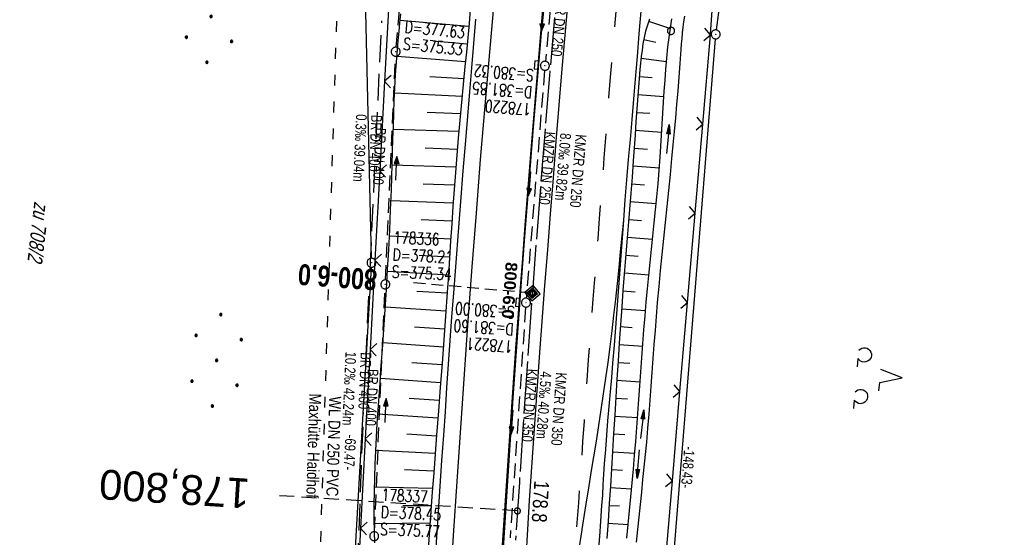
# Model space of a CAD drawing. Extents: x 508275 to 508667, y 447201 to 448341.
# Tile 18 of 33: x 508406 to 508571, y 447905 to 447992. Entities that reach past the tile are written whole.
import ezdxf
from ezdxf.enums import TextEntityAlignment as Align

# ---------------------------------------------------------------- set-up
doc = ezdxf.new("R2010")
doc.units = 0
doc.header["$LTSCALE"] = 10
doc.header["$MEASUREMENT"] = 0
for name, pattern in [('ACAD_ISO03W100', [30, 12, -18]), ('ACAD_ISO16W100', [73, 15, -6.5, 15, -6.5, 15, -7, 1, -7]), ('ACHSE', [5.5, 4, -0.5, 0.5, -0.5]), ('AUSGEZOGEN', [0]), ('LT00', [0]), ('LT02', [0.4, 0.2, -0.2]), ('LT17', [0.15, 0.1, -0.05]), ('STRICHLINIE2', [0.375, 0.25, -0.125])]:
    doc.linetypes.add(name, pattern=pattern)
doc.layers.get('0').update_dxf_attribs({"linetype": 'LT00'})
for name, color, linetype in [('--EK_FBR', 250, 'LT00'), ('--EK_Halt-Pfeil', 4, 'LT00'), ('--EK_Haltung', 7, 'STRICHLINIE2'), ('--EK_Haltung-Text', 140, 'LT00'), ('--EK_Schacht-Text', 5, 'LT00'), ('--EK_ST-93-1', 30, 'LT17'), ('--EK_STATIONSZEICHEN', 19, 'LT00'), ('--EK_STATIONSZEICHEN_NR', 19, 'LT17'), ('--EL_DFK_AB_L', 21, 'LT00'), ('--EL_DFK_AB_P', 7, 'LT00'), ('--EL_Halt-Pfeil', 4, 'LT00'), ('--EL_Haltung', 182, 'STRICHLINIE2'), ('--EL_Haltung-Text', 182, 'LT00'), ('-AX-093', 35, 'ACHSE'), ('-ST-93-1', 250, 'LT00'), ('-STATIONSZEICHEN', 19, 'LT00'), ('-STATIONZEICHEN_NR', 19, 'LT00'), ('ABSTAND', 8, 'LT00'), ('BAB-KABEL', 220, 'ACAD_ISO16W100'), ('DFK_AB_L', 21, 'LT00'), ('DFK_AB_P', 7, 'LT00'), ('DFK_FLUR_NR', 250, 'LT00'), ('DFK_NUTZUNG', 250, 'LT00'), ('DFK_VERMPKT', 252, 'LT00'), ('PFEIL', 140, 'AUSGEZOGEN'), ('V126_AFBR_BAB', 250, 'LT00'), ('V126_BOESCH', 250, 'LT00'), ('V126_BOSCHUNG', 250, 'LT00'), ('V126_GRABEN', 250, 'LT00'), ('V126_H_BORD', 8, 'LT00'), ('V126_KA_PRUF', 182, 'LT00'), ('V126_LD_MARK', 250, 'LT00'), ('V126_LG_MARK', 250, 'LT02'), ('V126_SINKK', 182, 'LT00'), ('V126_ZAUN', 40, 'LT00'), ('WASSERLTG', 130, 'ACAD_ISO03W100'), ('WASSERLTG_TEXT', 130, 'Continuous')]:
    doc.layers.add(name, color=color, linetype=linetype)
doc.styles.add('Beschrift', font='ARIAL.TTF')
doc.styles.add('Haltungsbeschriftung', font='ARIAL.TTF', dxfattribs={"width": 0.75})
doc.styles.add('Knoten', font='ARIALBD.TTF', dxfattribs={"width": 0.8, "height": 1.8})
doc.styles.add('schachtbeschriftung', font='romans.shx', dxfattribs={"width": 0.75, "height": 2})
doc.styles.get("Standard").update_dxf_attribs({"font": 'ARIAL.TTF'})
doc.styles.add('Versorgungsltg', font='ARIAL.TTF', dxfattribs={"width": 0.8, "height": 2})

# ---------------------------------------------------------------- blocks, each defined once
blk = doc.blocks.new('SYMB7010')
at = {"color": 0, "linetype": 'ByBlock'}
for points in [[(-0.031408, 0.499213), (-0.093728, 0.49134), (-0.15457, 0.475719), (-0.212975, 0.452595), (-0.268021, 0.422333), (-0.31884, 0.385411), (-0.36463, 0.342411), (-0.40467, 0.29401), (-0.438329, 0.240973), (-0.465074, 0.184136), (-0.484486, 0.124395), (-0.496256, 0.062692), (-0.5002, 0)], [(-0.5002, 0), (-0.496256, -0.062692), (-0.484486, -0.124395), (-0.465075, -0.184136), (-0.438329, -0.240973), (-0.404671, -0.29401), (-0.36463, -0.342411), (-0.31884, -0.385411), (-0.268021, -0.422333), (-0.212975, -0.452595), (-0.154571, -0.475719), (-0.093728, -0.49134), (-0.031408, -0.499213), (0.031408, -0.499213)], [(0.5002, 0), (0.496256, 0.062692), (0.484485, 0.124395), (0.465074, 0.184136), (0.438329, 0.240973), (0.40467, 0.29401), (0.36463, 0.342411), (0.31884, 0.385411), (0.268021, 0.422333), (0.212975, 0.452595), (0.15457, 0.475719), (0.093728, 0.49134), (0.031408, 0.499213), (-0.031408, 0.499213)], [(0.031408, -0.499213), (0.093728, -0.491341), (0.15457, -0.475719), (0.212975, -0.452595), (0.268021, -0.422333), (0.31884, -0.385411), (0.36463, -0.342411), (0.404671, -0.294011), (0.438329, -0.240974), (0.465075, -0.184136), (0.484486, -0.124395), (0.496256, -0.062692), (0.500201, 0)]]:
    blk.add_lwpolyline(points, dxfattribs=at)
blk = doc.blocks.new('Ackerland7')
at = {"layer": 'DFK_NUTZUNG', "color": 0, "linetype": 'ByBlock'}
for p, q in [((-4, 3.93), (-4, 3.67)), ((-3.95, 3.63), (-3.95, 3.97)), ((-3.9, 3.99), (-3.9, 3.61)), ((-3.85, 3.6), (-3.85, 4)), ((-3.8, 3.99), (-3.8, 3.61)), ((-3.75, 3.63), (-3.75, 3.97)), ((-3.7, 3.93), (-3.7, 3.67)), ((-3.65, 3.8), (-3.65, 3.8)), ((3.7, 3.93), (3.7, 3.67)), ((3.75, 3.63), (3.75, 3.97)), ((3.8, 3.99), (3.8, 3.61)), ((3.85, 3.6), (3.85, 4)), ((3.9, 3.99), (3.9, 3.61)), ((3.95, 3.63), (3.95, 3.97)), ((4, 3.93), (4, 3.67)), ((4.05, 3.8), (4.05, 3.8)), ((-7.85, 0.13), (-7.85, -0.13)), ((-7.8, -0.17), (-7.8, 0.17)), ((-7.75, 0.19), (-7.75, -0.19)), ((-7.7, -0.2), (-7.7, 0.2)), ((-7.65, 0.19), (-7.65, -0.19)), ((-7.6, -0.17), (-7.6, 0.17)), ((-7.55, 0.13), (-7.55, -0.13)), ((-7.5, 0), (-7.5, 0)), ((-0.15, 0.13), (-0.15, -0.13)), ((-0.1, -0.17), (-0.1, 0.17)), ((-0.05, 0.19), (-0.05, -0.19)), ((0, -0.2), (0, 0.2)), ((0.05, 0.19), (0.05, -0.19)), ((0.1, -0.17), (0.1, 0.17)), ((0.15, 0.13), (0.15, -0.13)), ((0.2, 0), (0.2, 0)), ((7.55, 0.13), (7.55, -0.13)), ((7.6, -0.17), (7.6, 0.17)), ((7.65, 0.19), (7.65, -0.19)), ((7.7, -0.2), (7.7, 0.2)), ((7.75, 0.19), (7.75, -0.19)), ((7.8, -0.17), (7.8, 0.17)), ((7.85, 0.13), (7.85, -0.13)), ((7.9, 0), (7.9, 0)), ((-4, -3.67), (-4, -3.93)), ((-3.95, -3.97), (-3.95, -3.63)), ((-3.9, -3.61), (-3.9, -3.99)), ((-3.85, -4), (-3.85, -3.6)), ((-3.8, -3.61), (-3.8, -3.99)), ((-3.75, -3.97), (-3.75, -3.63)), ((-3.7, -3.67), (-3.7, -3.93)), ((-3.65, -3.8), (-3.65, -3.8)), ((3.7, -3.67), (3.7, -3.93)), ((3.75, -3.97), (3.75, -3.63)), ((3.8, -3.61), (3.8, -3.99)), ((3.85, -4), (3.85, -3.6)), ((3.9, -3.61), (3.9, -3.99)), ((3.95, -3.97), (3.95, -3.63)), ((4, -3.67), (4, -3.93)), ((4.05, -3.8), (4.05, -3.8))]:
    blk.add_line(p, q, dxfattribs=at)
for points in [[(-3.65, 3.8), (-3.67, 3.89), (-3.73, 3.96), (-3.81, 3.99), (-3.89, 3.99), (-3.97, 3.96), (-4.03, 3.89), (-4.05, 3.8), (-4.03, 3.71), (-3.97, 3.64), (-3.89, 3.6), (-3.81, 3.6), (-3.73, 3.64), (-3.67, 3.71), (-3.65, 3.8)], [(4.05, 3.8), (4.03, 3.89), (3.97, 3.96), (3.89, 3.99), (3.81, 3.99), (3.73, 3.96), (3.67, 3.89), (3.65, 3.8), (3.67, 3.71), (3.73, 3.64), (3.81, 3.61), (3.89, 3.61), (3.97, 3.64), (4.03, 3.71), (4.05, 3.8)], [(-7.5, 0), (-7.52, 0.09), (-7.58, 0.16), (-7.66, 0.19), (-7.74, 0.19), (-7.82, 0.16), (-7.88, 0.09), (-7.9, 0)], [(0.2, 0), (0.18, 0.09), (0.12, 0.16), (0.04, 0.19), (-0.04, 0.19), (-0.12, 0.16), (-0.18, 0.09), (-0.2, 0)], [(-0.2, 0), (-0.18, -0.09), (-0.12, -0.16), (-0.04, -0.19), (0.04, -0.19), (0.12, -0.16), (0.18, -0.09), (0.2, 0)], [(7.9, 0), (7.88, 0.09), (7.82, 0.16), (7.74, 0.19), (7.66, 0.19), (7.58, 0.16), (7.52, 0.09), (7.5, 0)], [(7.5, 0), (7.52, -0.09), (7.58, -0.16), (7.66, -0.19), (7.74, -0.19), (7.82, -0.16), (7.88, -0.09), (7.9, 0)], [(-7.9, 0), (-7.88, -0.09), (-7.82, -0.16), (-7.74, -0.19), (-7.66, -0.19), (-7.58, -0.16), (-7.52, -0.09), (-7.5, 0)], [(-3.65, -3.8), (-3.67, -3.71), (-3.73, -3.64), (-3.81, -3.61), (-3.89, -3.61), (-3.97, -3.64), (-4.03, -3.71), (-4.05, -3.8), (-4.03, -3.89), (-3.97, -3.96), (-3.89, -3.99), (-3.81, -3.99), (-3.73, -3.96), (-3.67, -3.89), (-3.65, -3.8)], [(4.05, -3.8), (4.03, -3.71), (3.97, -3.64), (3.89, -3.61), (3.81, -3.61), (3.73, -3.64), (3.67, -3.71), (3.65, -3.8), (3.67, -3.89), (3.73, -3.96), (3.81, -3.99), (3.89, -3.99), (3.97, -3.96), (4.03, -3.89), (4.05, -3.8)]]:
    blk.add_lwpolyline(points, dxfattribs=at)
blk = doc.blocks.new('SYMB7201')
at = {"color": 0, "linetype": 'ByBlock'}
for p, q in [((0, 0.385), (-0.11, 0.015)), ((-0.255, -0.385), (-0.115, -0.385)), ((0.445, -0.385), (0.585, -0.385))]:
    blk.add_line(p, q, dxfattribs=at)
for points in [[(0.25, 0.015), (0.11, 0.015), (0, 0.385)], [(-0.393816, -0.383308), (-0.416239, -0.362945), (-0.432849, -0.337617), (-0.442589, -0.308936), (-0.444836, -0.27873), (-0.439449, -0.248923), (-0.426769, -0.221415), (-0.407606, -0.197958), (-0.38318, -0.180047), (-0.355047, -0.168823), (-0.325, -0.165), (-0.294953, -0.168823), (-0.26682, -0.180047), (-0.242394, -0.197959), (-0.223231, -0.221415), (-0.210551, -0.248923), (-0.205164, -0.27873), (-0.207411, -0.308936), (-0.21715, -0.337617), (-0.233761, -0.362945), (-0.256184, -0.383308)], [(0.306185, -0.383308), (0.283761, -0.362945), (0.267151, -0.337617), (0.257411, -0.308936), (0.255164, -0.27873), (0.260552, -0.248923), (0.273231, -0.221415), (0.292394, -0.197958), (0.31682, -0.180047), (0.344953, -0.168823), (0.375, -0.165), (0.405047, -0.168823), (0.43318, -0.180047), (0.457606, -0.197959), (0.476769, -0.221415), (0.489449, -0.248923), (0.494836, -0.27873), (0.492589, -0.308936), (0.48285, -0.337617), (0.466239, -0.362945), (0.443816, -0.383308)]]:
    blk.add_lwpolyline(points, dxfattribs=at)
blk = doc.blocks.new('SYMB0003')
at = {"color": 0, "linetype": 'ByBlock'}
for p, q in [((-0.015712, 0), (0.010166, 0.012015)), ((0, -0.021257), (-0.015712, 0)), ((0.010166, 0.012015), (0, -0.021257))]:
    blk.add_line(p, q, dxfattribs=at)
for points in [[(-0.031395, 0.499013), (-0.093691, 0.491144), (-0.154509, 0.475528), (-0.21289, 0.452414), (-0.267913, 0.422164), (-0.318712, 0.385257), (-0.364484, 0.342274), (-0.404509, 0.293893), (-0.438154, 0.240877), (-0.464888, 0.184062), (-0.484292, 0.124345), (-0.496058, 0.062667), (-0.5, 0)], [(-0.5, 0), (-0.496058, -0.062667), (-0.484292, -0.124345), (-0.464888, -0.184062), (-0.438154, -0.240877), (-0.404509, -0.293893), (-0.364485, -0.342274), (-0.318712, -0.385257), (-0.267914, -0.422164), (-0.21289, -0.452414), (-0.154509, -0.475529), (-0.093691, -0.491144), (-0.031395, -0.499014), (0.031395, -0.499014)], [(0.5, 0), (0.496057, 0.062667), (0.484292, 0.124345), (0.464888, 0.184062), (0.438153, 0.240877), (0.404509, 0.293893), (0.364484, 0.342274), (0.318712, 0.385257), (0.267913, 0.422164), (0.21289, 0.452414), (0.154509, 0.475528), (0.093691, 0.491144), (0.031395, 0.499013), (-0.031395, 0.499013)], [(0.031395, -0.499014), (0.093691, -0.491144), (0.154509, -0.475529), (0.21289, -0.452414), (0.267914, -0.422164), (0.318712, -0.385257), (0.364485, -0.342274), (0.404509, -0.293893), (0.438154, -0.240877), (0.464889, -0.184062), (0.484292, -0.124345), (0.496058, -0.062667), (0.5, 0)]]:
    blk.add_lwpolyline(points, dxfattribs=at)
blk = doc.blocks.new('SYMB2')
at = {"color": 0, "linetype": 'ByBlock', "flags": 128}
for points in [[(-0.031395, 0.499013), (-0.093691, 0.491144), (-0.154509, 0.475528), (-0.21289, 0.452414), (-0.267913, 0.422164), (-0.318712, 0.385257), (-0.364484, 0.342274), (-0.404509, 0.293893), (-0.438154, 0.240877), (-0.464888, 0.184062), (-0.484292, 0.124345), (-0.496058, 0.062667), (-0.5, 0)], [(-0.5, 0), (-0.496058, -0.062667), (-0.484292, -0.124345), (-0.464888, -0.184062), (-0.438154, -0.240877), (-0.404509, -0.293893), (-0.364485, -0.342274), (-0.318712, -0.385257), (-0.267914, -0.422164), (-0.21289, -0.452414), (-0.154509, -0.475529), (-0.093691, -0.491144), (-0.031395, -0.499014), (0.031395, -0.499014)], [(0.5, 0), (0.496057, 0.062667), (0.484292, 0.124345), (0.464888, 0.184062), (0.438153, 0.240877), (0.404509, 0.293893), (0.364484, 0.342274), (0.318712, 0.385257), (0.267913, 0.422164), (0.21289, 0.452414), (0.154509, 0.475528), (0.093691, 0.491144), (0.031395, 0.499013), (-0.031395, 0.499013)], [(0.031395, -0.499014), (0.093691, -0.491144), (0.154509, -0.475529), (0.21289, -0.452414), (0.267914, -0.422164), (0.318712, -0.385257), (0.364485, -0.342274), (0.404509, -0.293893), (0.438154, -0.240877), (0.464889, -0.184062), (0.484292, -0.124345), (0.496058, -0.062667), (0.5, 0)]]:
    blk.add_lwpolyline(points, dxfattribs=at)
blk = doc.blocks.new('Pfreil3')
at = {"layer": 'PFEIL'}
blk.add_hatch(color=256, dxfattribs=at).paths.add_polyline_path([(-1.55, 0.27), (-1.55, -0.27), (0, 0)])
for p, q in [((-1.55, 0), (-4.83, 0)), ((-1.55, -0.27), (-1.55, 0.27)), ((-1.55, 0.27), (0, 0)), ((0, 0), (-1.55, -0.27))]:
    blk.add_line(p, q, dxfattribs=at)
blk = doc.blocks.new('SYMB0024')
at = {"color": 0, "linetype": 'ByBlock'}
for p, q in [((-0.5, 0.5), (0, 0)), ((0, 0), (0.5, 0.5))]:
    blk.add_line(p, q, dxfattribs=at)
blk = doc.blocks.new('SYMB0652')
at = {"color": 0, "linetype": 'ByBlock'}
blk.add_lwpolyline([(-0.15, -0.075), (0.15, -0.075), (0.15, 0.075), (-0.15, 0.075), (-0.15, -0.075)], dxfattribs=at)
blk = doc.blocks.new('SYMB0070')
at = {"color": 0, "linetype": 'ByBlock'}
for p, q in [((-0.5, 0), (0.2, 0)), ((0.5, 0), (0.2, 0.1)), ((0.2, 0.1), (0.2, 0)), ((0.468, 0), (0.21, 0.086)), ((0.21, 0.086), (0.21, -0.086)), ((0.21, -0.086), (0.468, 0)), ((0.22, -0.072), (0.437, 0)), ((0.23, -0.058), (0.405, 0)), ((0.24, -0.045), (0.374, 0)), ((0.342, 0), (0.25, 0.031)), ((0.25, 0.031), (0.25, -0.031)), ((0.25, -0.031), (0.342, 0)), ((0.26, -0.017), (0.31, 0)), ((0.27, -0.003), (0.279, 0))]:
    blk.add_line(p, q, dxfattribs=at)
for points in [[(0.2, 0), (0.2, -0.1), (0.5, 0)], [(0.437, 0), (0.22, 0.072), (0.22, -0.072)], [(0.405, 0), (0.23, 0.058), (0.23, -0.058)], [(0.374, 0), (0.24, 0.045), (0.24, -0.045)], [(0.31, 0), (0.26, 0.017), (0.26, -0.017)], [(0.279, 0), (0.27, 0.003), (0.27, -0.003)]]:
    blk.add_lwpolyline(points, dxfattribs=at)
blk = doc.blocks.new('Netzknoten_SYMB')
at = {"flags": 128}
blk.add_lwpolyline([(0, -0.86), (0.86, 0), (0, 0.86), (-0.86, 0)], close=True, dxfattribs=at)
blk.add_circle((0, 0), 0.36)

msp = doc.modelspace()

# ---------------------------------------------------------------- linework, layer by layer
at = {"layer": '--EK_FBR', "color": 2}
for points in [[(508507.24, 447958.46), (508507.5, 447961.83), (508507.78, 447965.2), (508508.06, 447968.58), (508508.35, 447971.95), (508508.64, 447975.32), (508508.93, 447978.69), (508509.21, 447982.06), (508509.53, 447985.85), (508509.83, 447989.65), (508510.14, 447993.44), (508510.49, 447997.82), (508510.84, 448002.21), (508511.18, 448006.59), (508511.53, 448007.75)], [(508486.7, 447900.64), (508487.02, 447905.63), (508487.34, 447910.62), (508487.68, 447915.61), (508488.02, 447920.6), (508488.59, 447928.75), (508489.18, 447936.9), (508489.77, 447945.05), (508490.25, 447951.33), (508490.73, 447957.61), (508491.21, 447963.88), (508491.71, 447970.16), (508492.37, 447978.25), (508493.05, 447986.34), (508493.75, 447994.43)], [(508490.87, 447901.76), (508491.16, 447906.61), (508491.47, 447911.46), (508491.79, 447916.26), (508492.11, 447921.07), (508492.45, 447925.88), (508492.79, 447930.68), (508493.14, 447935.49), (508493.58, 447941.47), (508494.04, 447947.46), (508494.5, 447953.44), (508494.96, 447959.43), (508495.45, 447965.51), (508495.93, 447971.6), (508496.43, 447977.68), (508496.94, 447983.77), (508497.38, 447988.82), (508497.82, 447993.87)]]:
    msp.add_lwpolyline(points, dxfattribs=at)
at = {"layer": '--EK_FBR'}
for points in [[(508475.62, 447901.01), (508475.9, 447905.29), (508476.18, 447909.57), (508476.48, 447913.85), (508476.77, 447918.13), (508477.06, 447922.41), (508477.34, 447926.37), (508477.61, 447930.34), (508477.89, 447934.31), (508478.17, 447938.28), (508478.45, 447942.24), (508478.75, 447946.21), (508479.13, 447951.33), (508479.53, 447956.46), (508479.93, 447961.58), (508480.35, 447966.7), (508480.77, 447971.81), (508481.11, 447975.88), (508481.45, 447979.94), (508481.79, 447983.99), (508482.13, 447988.05), (508482.47, 447992.12)], [(508502.99, 447902.78), (508503.21, 447905.39), (508503.41, 447908.01), (508503.59, 447910.62), (508503.71, 447912.36), (508503.82, 447914.1), (508503.93, 447915.84), (508504.04, 447917.58), (508504.22, 447919.99), (508504.41, 447922.4), (508504.6, 447924.82), (508504.81, 447927.23), (508505.02, 447929.64), (508505.23, 447932.05), (508505.43, 447934.46), (508505.67, 447937.46), (508505.9, 447940.46), (508506.13, 447943.46), (508506.35, 447946.46), (508506.57, 447949.46), (508506.79, 447952.46), (508507.01, 447955.46), (508507.24, 447958.46)]]:
    msp.add_lwpolyline(points, dxfattribs=at)
at = {"layer": '--EK_Haltung'}
for p, q in [((508469.08, 447987.41), (508472.8, 448026.09)), ((508497.73, 448023.6), (508494.1, 447985.05)), ((508467.3, 447948.41), (508468.98, 447985.92)), ((508493.97, 447983.56), (508490.91, 447945.36)), ((508465.44, 447906.22), (508467.24, 447946.91)), ((508490.8, 447943.86), (508488.19, 447905.17))]:
    msp.add_line(p, q, dxfattribs=at)
at = {"layer": '--EK_ST-93-1', "ltscale": 2.5}
msp.add_line((508489.42, 447909.7), (508449.51, 447912.26), dxfattribs=at)
at = {"layer": '--EK_STATIONSZEICHEN_NR', "ltscale": 2}
msp.add_line((508491.93, 447946.2), (508472, 447947.94), dxfattribs=at)
at = {"layer": '--EL_DFK_AB_L'}
for p, q in [((508464.94, 447952.05), (508461.69, 448097.63)), ((508528.78, 448037.19), (508522.76, 447990.31)), ((508510.83, 447842.37), (508522.6, 447988.82)), ((508464.92, 447950.55), (508461, 447882.7))]:
    msp.add_line(p, q, dxfattribs=at)
at = {"layer": '--EL_Haltung'}
for p, q in [((508469.08, 447987.41), (508472.8, 448026.09)), ((508497.73, 448023.6), (508494.1, 447985.05)), ((508467.3, 447948.41), (508468.98, 447985.92)), ((508493.97, 447983.56), (508490.91, 447945.36)), ((508465.44, 447906.22), (508467.24, 447946.91)), ((508490.8, 447943.86), (508488.19, 447905.17))]:
    msp.add_line(p, q, dxfattribs=at)
at = {"layer": '-AX-093', "ltscale": 0.2}
msp.add_lwpolyline([(508495.66, 447992.42), (508494.81, 447982.69), (508494, 447972.96), (508493.22, 447963.23), (508492.47, 447953.49), (508491.75, 447943.75), (508491.05, 447934.01), (508490.38, 447924.27), (508489.74, 447914.52), (508489.11, 447904.78)], dxfattribs=at)
at = {"layer": 'BAB-KABEL', "ltscale": 0.03, "flags": 128}
msp.add_lwpolyline([(508483.28, 448141.06), (508483.04, 448139.23), (508479.75, 448113.4), (508481.53, 448103.17), (508480.16, 448094.26), (508478.94, 448090.58), (508477.43, 448087.4), (508476.34, 448080.03), (508472.78, 448052.02), (508471.01, 448040.42), (508470.05, 448032.88), (508469.51, 448025.92), (508468.69, 448016.78), (508466.83, 447996.18), (508463.71, 447929.6), (508460.37, 447843.86), (508458.4, 447784.54), (508457.29, 447767.2), (508455.21, 447723.04), (508453.73, 447699.29), (508451.38, 447637.7), (508449.2, 447601.32), (508447.46, 447580.35), (508445.55, 447556.95), (508439.9, 447511.62), (508435.63, 447479.34), (508431.54, 447447.33), (508425.81, 447408.25), (508422.06, 447386.25), (508419.49, 447370.36), (508419.46, 447366.69), (508417.02, 447353.03), (508419.67, 447348.57), (508418.26, 447336.94), (508413.79, 447330.93), (508402.03, 447282.82), (508386.1, 447280.45), (508366.68, 447274.03), (508361.37, 447269.7), (508361.66, 447256.67), (508362.2, 447223.9)], dxfattribs=at)
at = {"layer": 'DFK_AB_L'}
for p, q in [((508464.94, 447952.05), (508461.69, 448097.63)), ((508528.78, 448037.19), (508522.76, 447990.31)), ((508510.83, 447842.37), (508522.6, 447988.82)), ((508464.92, 447950.55), (508461, 447882.7))]:
    msp.add_line(p, q, dxfattribs=at)
at = {"layer": 'V126_AFBR_BAB', "color": 2}
msp.add_lwpolyline([(508507.24, 447958.46), (508507.5, 447961.83), (508507.78, 447965.2), (508508.06, 447968.58), (508508.35, 447971.95), (508508.64, 447975.32), (508508.93, 447978.69), (508509.21, 447982.06), (508509.53, 447985.85), (508509.83, 447989.65), (508510.14, 447993.44), (508510.49, 447997.82), (508510.84, 448002.21), (508511.18, 448006.59), (508511.53, 448007.75)], dxfattribs=at)
at = {"layer": 'V126_AFBR_BAB', "color": 0}
for points in [[(508486.7, 447900.64), (508487.02, 447905.63), (508487.34, 447910.62), (508487.68, 447915.61), (508488.02, 447920.6), (508488.59, 447928.75), (508489.18, 447936.9), (508489.77, 447945.05), (508490.25, 447951.33), (508490.73, 447957.61), (508491.21, 447963.88), (508491.71, 447970.16), (508492.37, 447978.25), (508493.05, 447986.34), (508493.75, 447994.43)], [(508490.87, 447901.76), (508491.16, 447906.61), (508491.47, 447911.46), (508491.79, 447916.26), (508492.11, 447921.07), (508492.45, 447925.88), (508492.79, 447930.68), (508493.14, 447935.49), (508493.58, 447941.47), (508494.04, 447947.46), (508494.5, 447953.44), (508494.96, 447959.43), (508495.45, 447965.51), (508495.93, 447971.6), (508496.43, 447977.68), (508496.94, 447983.77), (508497.38, 447988.82), (508497.82, 447993.87)]]:
    msp.add_lwpolyline(points, dxfattribs=at)
at = {"layer": 'V126_AFBR_BAB'}
for points in [[(508475.62, 447901.01), (508475.9, 447905.29), (508476.18, 447909.57), (508476.48, 447913.85), (508476.77, 447918.13), (508477.06, 447922.41), (508477.34, 447926.37), (508477.61, 447930.34), (508477.89, 447934.31), (508478.17, 447938.28), (508478.45, 447942.24), (508478.75, 447946.21), (508479.13, 447951.33), (508479.53, 447956.46), (508479.93, 447961.58), (508480.35, 447966.7), (508480.77, 447971.81), (508481.11, 447975.88), (508481.45, 447979.94), (508481.79, 447983.99), (508482.13, 447988.05), (508482.47, 447992.12)], [(508502.99, 447902.78), (508503.21, 447905.39), (508503.41, 447908.01), (508503.59, 447910.62), (508503.71, 447912.36), (508503.82, 447914.1), (508503.93, 447915.84), (508504.04, 447917.58), (508504.22, 447919.99), (508504.41, 447922.4), (508504.6, 447924.82), (508504.81, 447927.23), (508505.02, 447929.64), (508505.23, 447932.05), (508505.43, 447934.46), (508505.67, 447937.46), (508505.9, 447940.46), (508506.13, 447943.46), (508506.35, 447946.46), (508506.57, 447949.46), (508506.79, 447952.46), (508507.01, 447955.46), (508507.24, 447958.46)]]:
    msp.add_lwpolyline(points, dxfattribs=at)
at = {"layer": 'V126_BOESCH'}
for points in [[(508465.5, 447904.34), (508465.44, 447906.21), (508465.41, 447908.47), (508465.41, 447910.74), (508465.44, 447913), (508465.5, 447915.27), (508465.58, 447917.53), (508465.68, 447919.8), (508465.8, 447922.06), (508465.93, 447924.33), (508466.08, 447926.59), (508466.23, 447928.86), (508466.39, 447931.12), (508466.55, 447933.39), (508466.79, 447936.74), (508467.02, 447940.09), (508467.25, 447943.44), (508467.46, 447946.79), (508467.66, 447950.14), (508467.85, 447953.48), (508468.02, 447956.83), (508468.17, 447960.17), (508468.3, 447963.52), (508468.37, 447965.65), (508468.44, 447967.79), (508468.5, 447969.93), (508468.56, 447972.07), (508468.62, 447974.2), (508468.7, 447976.34), (508468.78, 447978.49), (508468.88, 447980.63), (508469, 447982.78), (508469.14, 447984.93), (508469.31, 447987.08), (508469.44, 447988.56), (508469.58, 447990.05), (508469.72, 447991.53), (508469.86, 447993.02)], [(508481.52, 447993.8), (508481.31, 447991.39), (508481.09, 447988.99), (508480.86, 447986.59), (508480.63, 447984.19), (508480.4, 447981.78), (508480.16, 447979.38), (508479.93, 447976.98), (508479.71, 447974.58), (508479.49, 447972.17), (508479.25, 447969.3), (508479.03, 447966.44), (508478.81, 447963.57), (508478.61, 447960.7), (508478.41, 447957.83), (508478.22, 447954.96), (508478.03, 447952.09), (508477.84, 447949.22), (508477.65, 447946.35), (508477.37, 447942.36), (508477.08, 447938.38), (508476.79, 447934.4), (508476.49, 447930.42), (508476.19, 447926.44), (508475.88, 447922.46), (508475.63, 447919.27), (508475.39, 447916.08), (508475.14, 447912.89), (508474.9, 447909.7), (508474.67, 447906.51), (508474.45, 447903.32)], [(508511.54, 447992.14), (508511.2, 447991.14), (508510.91, 447990.11), (508510.67, 447989.06), (508510.47, 447987.99), (508510.31, 447986.92), (508510.17, 447985.84), (508510.06, 447984.75), (508509.96, 447983.66), (508509.77, 447981.47), (508509.59, 447979.28), (508509.43, 447977.09), (508509.28, 447974.91), (508509.13, 447972.73), (508508.98, 447970.55), (508508.83, 447968.38), (508508.63, 447965.66), (508508.42, 447962.95), (508508.21, 447960.23), (508507.99, 447957.51), (508507.77, 447954.8), (508507.55, 447952.08), (508507.33, 447949.36), (508507.11, 447946.64), (508506.91, 447943.92), (508506.69, 447940.88), (508506.48, 447937.85), (508506.29, 447934.82), (508506.09, 447931.79), (508505.91, 447928.76), (508505.73, 447925.73), (508505.54, 447922.69), (508505.36, 447919.66), (508505.18, 447916.75), (508505, 447913.84), (508504.82, 447910.93), (508504.63, 447908.01), (508504.42, 447905.1)]]:
    msp.add_lwpolyline(points, dxfattribs=at)
at = {"layer": 'V126_BOSCHUNG'}
for p, q in [((508469.76, 447991.98), (508481.27, 447990.96)), ((508511.42, 447991.79), (508515.06, 447990.58)), ((508475.24, 447988.48), (508481, 447987.97)), ((508510.6, 447988.71), (508512.65, 447988.28)), ((508469.22, 447985.94), (508480.72, 447985.05)), ((508510.15, 447985.58), (508514.42, 447985.04)), ((508474.72, 447982.5), (508480.43, 447982.15)), ((508509.86, 447982.52), (508512.02, 447982.32)), ((508468.84, 447979.78), (508480.15, 447979.24)), ((508509.61, 447979.5), (508513.98, 447979.16)), ((508474.29, 447976.52), (508479.87, 447976.3)), ((508509.39, 447976.49), (508511.6, 447976.34)), ((508468.61, 447973.7), (508479.6, 447973.35)), ((508509.18, 447973.49), (508513.63, 447973.2)), ((508473.93, 447970.53), (508479.34, 447970.36)), ((508508.98, 447970.5), (508511.21, 447970.35)), ((508468.43, 447967.69), (508479.1, 447967.37)), ((508508.77, 447967.52), (508513.21, 447967.19)), ((508473.61, 447964.53), (508478.87, 447964.35)), ((508508.55, 447964.54), (508510.75, 447964.37)), ((508468.24, 447961.74), (508478.65, 447961.33)), ((508508.31, 447961.55), (508512.67, 447961.21)), ((508473.28, 447958.54), (508478.45, 447958.31)), ((508508.07, 447958.56), (508510.22, 447958.39)), ((508467.97, 447955.8), (508478.24, 447955.29)), ((508507.83, 447955.57), (508512.07, 447955.24)), ((508472.93, 447952.55), (508478.04, 447952.27)), ((508507.59, 447952.58), (508509.67, 447952.41)), ((508467.65, 447949.86), (508477.84, 447949.26)), ((508507.35, 447949.58), (508511.45, 447949.27)), ((508472.55, 447946.56), (508477.64, 447946.24)), ((508507.11, 447946.59), (508509.14, 447946.44)), ((508467.28, 447943.91), (508477.43, 447943.23)), ((508506.89, 447943.59), (508510.9, 447943.3)), ((508472.15, 447940.58), (508477.22, 447940.23)), ((508506.67, 447940.59), (508508.66, 447940.46)), ((508466.87, 447937.93), (508477, 447937.23)), ((508506.47, 447937.59), (508510.43, 447937.34)), ((508471.72, 447934.59), (508476.78, 447934.24)), ((508506.27, 447934.6), (508508.24, 447934.47)), ((508466.45, 447931.95), (508476.55, 447931.25)), ((508506.08, 447931.6), (508510.01, 447931.35)), ((508471.28, 447928.61), (508476.32, 447928.26)), ((508505.9, 447928.61), (508507.85, 447928.48)), ((508466.04, 447925.95), (508476.1, 447925.28)), ((508505.72, 447925.61), (508509.58, 447925.37)), ((508470.86, 447922.62), (508475.87, 447922.31)), ((508505.54, 447922.62), (508507.45, 447922.5)), ((508465.68, 447919.89), (508475.64, 447919.37)), ((508505.36, 447919.62), (508509.1, 447919.39)), ((508470.48, 447916.64), (508475.41, 447916.44)), ((508505.18, 447916.63), (508507.01, 447916.51)), ((508465.45, 447913.75), (508475.19, 447913.53)), ((508504.99, 447913.64), (508508.56, 447913.41)), ((508470.19, 447910.64), (508474.97, 447910.62)), ((508504.8, 447910.64), (508506.54, 447910.53)), ((508465.42, 447907.58), (508474.76, 447907.71)), ((508504.6, 447907.66), (508507.99, 447907.42))]:
    msp.add_line(p, q, dxfattribs=at)
at = {"layer": 'V126_GRABEN'}
for points in [[(508509.4, 447904.48), (508509.6, 447906.57), (508509.81, 447908.67), (508510.03, 447910.77), (508510.25, 447912.86), (508510.47, 447914.96), (508510.68, 447917.05), (508510.89, 447919.15), (508511.09, 447921.25), (508511.3, 447923.58), (508511.5, 447925.92), (508511.68, 447928.25), (508511.86, 447930.59), (508512.03, 447932.93), (508512.2, 447935.26), (508512.37, 447937.6), (508512.54, 447939.94), (508512.73, 447942.28), (508512.92, 447944.62), (508513.16, 447947.31), (508513.41, 447950), (508513.68, 447952.69), (508513.95, 447955.38), (508514.23, 447958.07), (508514.51, 447960.75), (508514.79, 447963.43), (508515.06, 447966.11), (508515.33, 447968.78), (508515.55, 447971.04), (508515.77, 447973.3), (508515.97, 447975.57), (508516.17, 447977.84), (508516.36, 447980.11), (508516.54, 447982.4), (508516.71, 447984.7), (508516.87, 447987.02), (508516.94, 447987.96), (508517.01, 447988.9), (508517.09, 447989.84), (508517.19, 447990.78), (508517.31, 447991.7), (508517.46, 447992.62)], [(508507.78, 447905.13), (508507.99, 447907.45), (508508.21, 447909.76), (508508.43, 447912.08), (508508.65, 447914.4), (508508.86, 447916.71), (508509.07, 447919.03), (508509.27, 447921.35), (508509.46, 447923.68), (508509.63, 447926.02), (508509.8, 447928.36), (508509.96, 447930.69), (508510.13, 447933.03), (508510.29, 447935.37), (508510.46, 447937.71), (508510.63, 447940.05), (508510.82, 447942.38), (508511.02, 447944.72), (508511.22, 447946.93), (508511.44, 447949.14), (508511.66, 447951.34), (508511.89, 447953.55), (508512.12, 447955.75), (508512.35, 447957.96), (508512.57, 447960.16), (508512.79, 447962.37), (508512.99, 447964.57), (508513.18, 447966.78), (508513.35, 447968.98), (508513.48, 447970.83), (508513.59, 447972.67), (508513.71, 447974.52), (508513.81, 447976.36), (508513.92, 447978.21), (508514.04, 447980.06), (508514.17, 447981.91), (508514.31, 447983.76), (508514.47, 447985.61), (508514.66, 447987.47), (508514.79, 447988.65), (508514.95, 447989.82), (508515.12, 447990.99), (508515.33, 447992.15)]]:
    msp.add_lwpolyline(points, dxfattribs=at)
at = {"layer": 'V126_H_BORD'}
msp.add_lwpolyline([(508486.61, 447895.64), (508487.62, 447912.12), (508488.72, 447928.6), (508489.89, 447945.08), (508490.63, 447954.95), (508491.4, 447964.82), (508492.19, 447974.69), (508493.02, 447984.56), (508493.87, 447994.42)], dxfattribs=at)
at = {"layer": 'V126_LD_MARK'}
for points in [[(508485.51, 447995.55), (508484.72, 447986.57), (508483.95, 447977.58), (508483.2, 447968.59), (508482.49, 447959.6), (508481.79, 447950.6), (508481.12, 447941.61), (508480.48, 447932.61), (508479.85, 447923.61), (508479.25, 447914.61), (508478.67, 447905.61), (508478.11, 447896.61)], [(508499.81, 447903.69), (508500.08, 447905.49), (508500.36, 447907.3), (508500.65, 447909.1), (508500.94, 447910.91), (508501.37, 447913.53), (508501.8, 447916.16), (508502.23, 447918.79), (508502.65, 447921.41), (508503.07, 447924.04), (508503.48, 447926.67), (508503.87, 447929.3), (508504.25, 447931.93), (508504.61, 447934.57), (508504.96, 447937.22), (508505.28, 447939.87), (508505.59, 447942.52), (508505.89, 447945.17), (508506.17, 447947.83), (508506.45, 447950.48), (508506.71, 447953.14), (508506.98, 447955.8), (508507.24, 447958.46)]]:
    msp.add_lwpolyline(points, dxfattribs=at)
at = {"layer": 'V126_LG_MARK', "ltscale": 3, "flags": 128}
msp.add_lwpolyline([(508499.4, 447907.06), (508499.55, 447909.05), (508499.7, 447911.05), (508499.94, 447914.47), (508500.18, 447917.9), (508500.41, 447921.32), (508500.64, 447924.75), (508500.88, 447928.17), (508501.12, 447931.6), (508501.36, 447935.02), (508501.61, 447938.41), (508501.87, 447941.79), (508502.14, 447945.18), (508502.4, 447948.56), (508502.67, 447951.95), (508502.94, 447955.33), (508503.2, 447958.71), (508503.46, 447962.1), (508503.72, 447965.48), (508503.97, 447968.87), (508504.23, 447972.25), (508504.49, 447975.64), (508504.76, 447979.02), (508505.03, 447982.4), (508505.34, 447986.08), (508505.67, 447989.76), (508506, 447993.43), (508506.34, 447997.11), (508506.69, 448000.78), (508507.04, 448004.46), (508507.4, 448008.13), (508507.76, 448011.84), (508508.13, 448015.56), (508508.5, 448019.27), (508508.87, 448022.99), (508509.26, 448026.7), (508509.65, 448030.41), (508510.01, 448033.76), (508510.38, 448037.1), (508510.75, 448040.45), (508511.13, 448043.79), (508511.51, 448047.14), (508511.88, 448050.48), (508512.26, 448053.83), (508512.58, 448056.73), (508512.9, 448059.63), (508513.22, 448062.54), (508513.54, 448065.44), (508513.88, 448068.35), (508514.21, 448071.25), (508514.56, 448074.15), (508514.92, 448077.05), (508515.3, 448079.94), (508515.62, 448082.35), (508515.95, 448084.76), (508516.29, 448087.16), (508516.63, 448089.56), (508517.07, 448092.8), (508517.52, 448096.03), (508517.97, 448099.27), (508518.42, 448102.5), (508518.87, 448105.74), (508519.33, 448108.97), (508519.85, 448112.47), (508520.38, 448115.97), (508520.91, 448119.47), (508521.46, 448122.96), (508522.01, 448126.46), (508522.56, 448129.95), (508523.12, 448133.45), (508523.6, 448136.38)], dxfattribs=at)
at = {"layer": 'V126_ZAUN'}
for p, q in [((508467.96, 447996.69), (508467.15, 447981.71)), ((508520.5, 447974.54), (508521.78, 447989.49)), ((508467.15, 447981.71), (508466.34, 447966.73)), ((508519.23, 447959.59), (508520.5, 447974.54)), ((508466.34, 447966.73), (508465.54, 447951.75)), ((508517.95, 447944.65), (508519.23, 447959.59)), ((508465.54, 447951.75), (508464.73, 447936.78)), ((508516.67, 447929.7), (508517.95, 447944.65)), ((508464.73, 447936.78), (508463.92, 447921.8)), ((508515.4, 447914.76), (508516.67, 447929.7)), ((508463.92, 447921.8), (508463.11, 447906.82)), ((508463.11, 447906.82), (508462.31, 447891.84))]:
    msp.add_line(p, q, dxfattribs=at)
for points in [[(508521.78, 447989.49), (508521.79, 447989.64), (508522.85, 448004.45)], [(508512.59, 447900.66), (508512.68, 447901.75), (508514.4, 447903.04), (508515.4, 447914.76)]]:
    msp.add_lwpolyline(points, dxfattribs=at)
at = {"layer": 'WASSERLTG', "ltscale": 0.015, "flags": 128}
msp.add_lwpolyline([(508636.22, 447856.84), (508578.09, 447857.39), (508552.76, 447855.04), (508538.21, 447854.84), (508514.3, 447868.79), (508511.76, 447868.95), (508511.03, 447869.09), (508464.4, 447889.66), (508463.51, 447890.05), (508462.66, 447890.27), (508456.32, 447900.37), (508459.8, 448013.29), (508458.61, 448091.27), (508457.64, 448100.71), (508457.19, 448101.69), (508456.22, 448102.17), (508410.48, 448111.2), (508399.91, 448116.04), (508394.25, 448120.67), (508392.23, 448122.79), (508380.11, 448139.72)], dxfattribs=at)

# ---------------------------------------------------------------- block references
at = {"layer": '--EK_Halt-Pfeil', "yscale": 4, "zscale": 4}
for p, xscale, rotation in [((508469.14, 447967.12), 3.999999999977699, 87.4384200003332), ((508491.45, 447964.54), 3.999999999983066, 265.4126499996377), ((508467.34, 447926.52), 3.999999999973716, 87.47347999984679), ((508488.49, 447924.58), 3.999999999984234, 266.1331800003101)]:
    msp.add_blockref('SYMB0070', p, dxfattribs=dict(at, xscale=xscale, rotation=rotation))
at = {"layer": '--EK_STATIONSZEICHEN', "linetype": 'Continuous', "lineweight": 0, "xscale": 1.499999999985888, "yscale": 1.5, "zscale": 1.5, "rotation": 174.9930404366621}
msp.add_blockref('Netzknoten_SYMB', (508491.93, 447946.2), dxfattribs=at)
at = {"layer": '--EL_DFK_AB_P', "xscale": 1.500000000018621, "yscale": 1.5, "zscale": 1.5, "rotation": 264.7377099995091}
for p in [(508522.66, 447989.57), (508464.96, 447951.3)]:
    msp.add_blockref('SYMB0003', p, dxfattribs=at)
at = {"layer": '--EL_Halt-Pfeil', "yscale": 4, "zscale": 4}
for p, xscale, rotation in [((508493.64, 447992.09), 3.999999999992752, 264.632800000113), ((508469.14, 447967.12), 3.999999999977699, 87.4384200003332), ((508491.45, 447964.54), 3.999999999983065, 265.4126499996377), ((508467.34, 447926.52), 3.999999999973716, 87.47347999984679), ((508488.49, 447924.58), 3.999999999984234, 266.1331800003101)]:
    msp.add_blockref('SYMB0070', p, dxfattribs=dict(at, xscale=xscale, rotation=rotation))
at = {"layer": '-ST-93-1', "rotation": 274.1956499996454}
msp.add_blockref('SYMB2', (508489.42, 447909.7), dxfattribs=at)
at = {"layer": '-STATIONSZEICHEN', "linetype": 'Continuous', "lineweight": 0, "rotation": 174.9930404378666}
msp.add_blockref('Netzknoten_SYMB', (508491.93, 447946.2), dxfattribs=at)
at = {"layer": 'DFK_AB_P', "xscale": 1.500000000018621, "yscale": 1.5, "zscale": 1.5, "rotation": 264.7377099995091}
for p in [(508522.66, 447989.57), (508464.96, 447951.3)]:
    msp.add_blockref('SYMB0003', p, dxfattribs=at)
at = {"layer": 'DFK_NUTZUNG', "rotation": 264.7376999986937}
for p in [(508438.07, 447992.57), (508438.99, 447934.94)]:
    msp.add_blockref('Ackerland7', p, dxfattribs=at)
at = {"layer": 'DFK_NUTZUNG', "xscale": 10.00000000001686, "yscale": 10, "zscale": 10, "rotation": 264.7377100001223}
msp.add_blockref('SYMB7201', (508550.11, 447932.35), dxfattribs=at)
at = {"layer": 'DFK_VERMPKT', "xscale": 1.200000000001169, "yscale": 1.200000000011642, "zscale": 1.2, "rotation": 264.7377100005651}
msp.add_blockref('SYMB7010', (508515.17, 447990.16), dxfattribs=at)
at = {"layer": 'PFEIL'}
for p, rotation in [((508514.87, 447974.44), 84.80276113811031), ((508510.6, 447926.65), 83.65671033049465), ((508509.48, 447915.14), 265.1538863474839)]:
    msp.add_blockref('Pfreil3', p, dxfattribs=dict(at, rotation=rotation))
at = {"layer": 'V126_KA_PRUF', "xscale": 1.50000000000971, "yscale": 1.5, "zscale": 1.5, "rotation": 263.3832000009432}
for p in [(508469.01, 447986.67), (508494.03, 447984.31), (508467.27, 447947.67), (508490.85, 447944.61), (508465.41, 447905.47)]:
    msp.add_blockref('SYMB0003', p, dxfattribs=at)
at = {"layer": 'V126_SINKK', "yscale": 4.5, "zscale": 4.5}
for p, xscale, rotation in [((508492.62, 447984.44), 4.499999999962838, 265.204651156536), ((508489.49, 447944.68), 4.499999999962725, 265.7989993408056)]:
    msp.add_blockref('SYMB0652', p, dxfattribs=dict(at, xscale=xscale, rotation=rotation))
at = {"layer": 'V126_ZAUN', "yscale": 2.099999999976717, "zscale": 2.1}
for p, xscale, rotation in [((508521.78, 447989.49), 2.100000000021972, 85.12155000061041), ((508467.15, 447981.71), 2.09999999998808, 266.9139500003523), ((508520.5, 447974.54), 2.100000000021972, 85.12155000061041), ((508466.34, 447966.73), 2.09999999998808, 266.9139500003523), ((508519.23, 447959.59), 2.100000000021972, 85.12155000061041), ((508465.54, 447951.75), 2.09999999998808, 266.9139500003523), ((508517.95, 447944.65), 2.100000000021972, 85.12155000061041), ((508464.73, 447936.78), 2.09999999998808, 266.9139500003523), ((508516.67, 447929.7), 2.100000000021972, 85.12155000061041), ((508463.92, 447921.8), 2.09999999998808, 266.9139500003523), ((508515.4, 447914.76), 2.100000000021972, 85.12155000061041), ((508463.11, 447906.82), 2.09999999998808, 266.9139500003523)]:
    msp.add_blockref('SYMB0024', p, dxfattribs=dict(at, xscale=xscale, rotation=rotation))

# ---------------------------------------------------------------- texts
at = {"layer": '--EK_Haltung-Text', "style": 'Haltungsbeschriftung', "width": 0.75}
for s, rotation, p in [('0.3‰ 39.04m', -92.5616, (508462.38, 447976.23)), ('BR DN 400', -92.5616, (508464.94, 447976.12)), ('8.0‰ 39.82m', -94.5873, (508496.63, 447973.08)), ('KMZR DN 250', -94.5873, (508499.19, 447972.87)), ('10.2‰ 42.24m', -92.5265, (508460.61, 447936.43)), ('BR DN 400', -92.5265, (508463.16, 447936.32)), ('4.5‰ 40.28m', -93.8668, (508493.33, 447933.13)), ('KMZR DN 350', -93.8668, (508495.89, 447932.96))]:
    msp.add_text(s, height=1.8, rotation=rotation, dxfattribs=at).set_placement(p)
at = {"layer": '--EK_Schacht-Text', "style": 'schachtbeschriftung', "width": 0.75}
for s, rotation, p in [('D=377.63', -5.4896, (508470.45, 447989.87)), ('S=375.33', -5.4896, (508470.18, 447987.01)), ('S=380.32', -184.5874, (508492.23, 447983.7)), ('D=381.85', -184.5874, (508492, 447980.83)), ('178220', -184.5874, (508491.77, 447977.96)), ('178336', -2.5616, (508468.6, 447954.55)), ('D=378.21', -2.5616, (508468.47, 447951.68)), ('S=375.34', -2.5616, (508468.34, 447948.8)), ('S=380.00', -183.8668, (508489.05, 447943.98)), ('D=381.60', -183.8668, (508488.86, 447941.1)), ('178221', -183.8668, (508488.67, 447938.23)), ('178337', -2.5265, (508466.61, 447911.42)), ('D=378.45', -2.5265, (508466.48, 447908.54)), ('S=375.77', -2.5265, (508466.35, 447905.67))]:
    msp.add_text(s, height=2, rotation=rotation, dxfattribs=at).set_placement(p)
at = {"layer": '--EK_ST-93-1', "style": 'Beschrift'}
msp.add_text('178,800', height=5, rotation=-183.671, dxfattribs=at).set_placement((508444.52, 447912.58), align=Align.MIDDLE_LEFT)
at = {"layer": '--EK_STATIONSZEICHEN_NR', "style": 'Knoten', "width": 0.8}
msp.add_text('800-6.0', height=3.5, rotation=175.8841, dxfattribs=at).set_placement((508465.87, 447948.41), align=Align.MIDDLE_LEFT)
at = {"layer": '--EL_Haltung-Text', "style": 'Haltungsbeschriftung', "width": 0.75}
for s, rotation, p in [('KMZR DN 250', -95.3672, (508496.2, 447998.19)), ('BR DN 400', -92.5616, (508465.61, 447973.94)), ('KMZR DN 250', -94.5873, (508494.02, 447973.32)), ('BR DN 400', -92.5265, (508464.33, 447933.52)), ('KMZR DN 350', -93.8668, (508490.98, 447933.57))]:
    msp.add_text(s, height=1.8, rotation=rotation, dxfattribs=at).set_placement(p)
at = {"layer": '-ST-93-1', "style": 'Beschrift', "width": 0.8}
msp.add_text('  178.8', height=2.5, rotation=-93.671, dxfattribs=at).set_placement((508492.36, 447916.38))
at = {"layer": '-STATIONZEICHEN_NR', "style": 'Knoten'}
msp.add_text('800-6.0', height=2, rotation=265.8841, dxfattribs=at).set_placement((508489.11, 447946.59), align=Align.TOP_CENTER)
at = {"layer": 'ABSTAND', "width": 0.75}
for s, rotation, p in [('-69.47-', -93.3, (508460.6, 447922.53)), (' -148.43-', -94.5944, (508517.43, 447921.1))]:
    msp.add_text(s, height=1.8, rotation=rotation, dxfattribs=at).set_placement(p)
at = {"layer": 'DFK_FLUR_NR', "oblique": 13.754, "width": 0.75}
msp.add_text('zu 708/2', height=2.5, rotation=263.3832, dxfattribs=at).set_placement((508408.45, 447961.64))
at = {"layer": 'WASSERLTG_TEXT', "insert": (508456.94, 447920.57), "char_height": 2, "attachment_point": 5, "rotation": 268.2337, "style": 'Versorgungsltg'}
msp.add_mtext('WL DN 250 PVC\\PMaxhütte Haidhof', dxfattribs=at)

doc.saveas('drawing.dxf')
